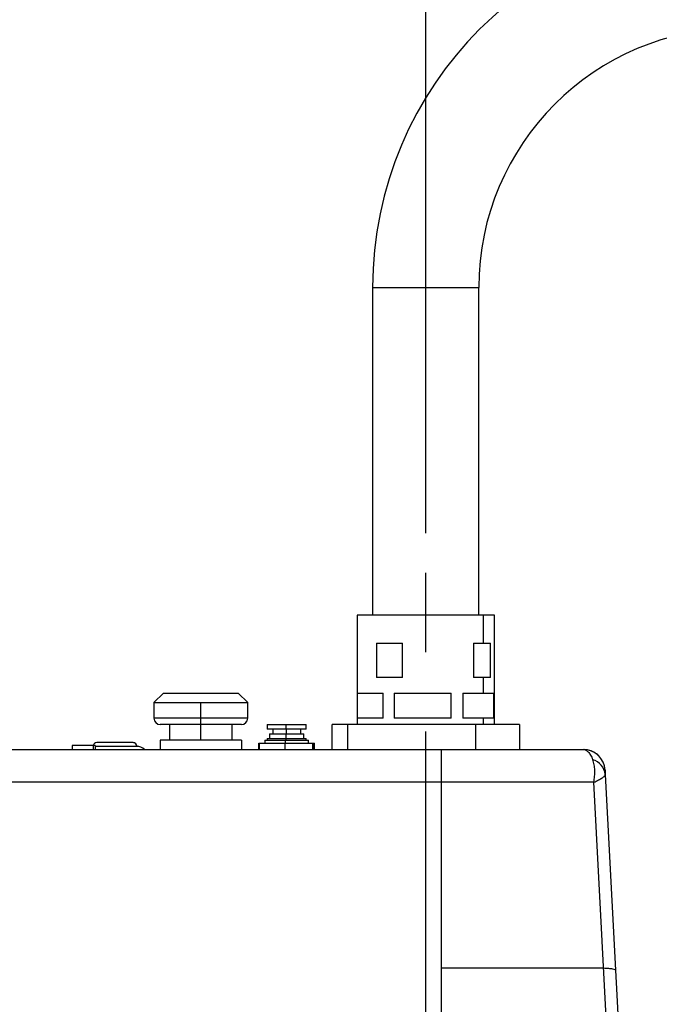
# Model space of a CAD drawing. Header units: millimetres. Extents: x 0 to 2970, y 0 to 2100.
# Tile 27 of 30: x 1959 to 2164, y 1366 to 1682. Entities that reach past the tile are written whole.
import ezdxf

# ---------------------------------------------------------------- set-up
doc = ezdxf.new("R2010")
doc.units = ezdxf.units.MM
doc.header["$LTSCALE"] = 10
doc.header["$PDSIZE"] = -1
doc.linetypes.add('CENTERX2', pattern=[20.32, 12.7, -2.54, 2.54, -2.54])
doc.layers.add('中心线', color=1, linetype='CENTERX2')
doc.layers.add('尺寸线', color=3, linetype='Continuous')
doc.styles.add('SLDTEXTSTYLE1', font='txt')
doc.dimstyles.new('SLDDIMSTYLE2', dxfattribs={"dimtxt": 35, "dimasz": 18, "dimexe": 15, "dimexo": 5.5, "dimgap": 8.75, "dimtad": 1, "dimrnd": 1e-09, "dimzin": 12, "dimdsep": 46, "dimtxsty": 'SLDTEXTSTYLE1', "dimcen": 0.09, "dimclrd": 3, "dimclre": 3, "dimclrt": 3, "dimadec": 0, "dimazin": 3, "dimtfac": 1, "dimtofl": 0, "dimtmove": 0, "dimatfit": 3, "dimfxl": 1, "dimfrac": 2, "dimtolj": 1, "dimtzin": 12, "dimarcsym": 0})

# ---------------------------------------------------------------- blocks, each defined once
blk = doc.blocks.new('_D_11')
at = {"layer": 'Defpoints', "color": 0, "transparency": 16777216}
for p in [(2089.36, 1804.33), (2289.36, 1595.82), (2089.36, 1511.58)]:
    blk.add_point(p, dxfattribs=at)
at = {"layer": '尺寸线', "color": 3, "lineweight": -2, "transparency": 16777216}
for p, q in [((2089.36, 1517.08), (2089.36, 1819.33)), ((2289.36, 1601.32), (2289.36, 1819.33)), ((2271.36, 1804.33), (2107.36, 1804.33))]:
    blk.add_line(p, q, dxfattribs=at)
at = {"layer": '尺寸线', "color": 3, "transparency": 16777216}
for points in [[(2107.36, 1807.33), (2107.36, 1801.33), (2089.36, 1804.33)], [(2271.36, 1807.33), (2271.36, 1801.33), (2289.36, 1804.33)]]:
    blk.add_solid(points, dxfattribs=at)
at = {"layer": '尺寸线', "color": 3, "transparency": 16777216, "insert": (2209.82, 1848.08), "char_height": 35, "attachment_point": 2, "style": 'SLDTEXTSTYLE1'}
blk.add_mtext('\\A1;200', dxfattribs=at)
blk = doc.blocks.new('_D_12')
at = {"layer": 'Defpoints', "color": 0, "transparency": 16777216}
for p in [(1839.36, 1804.33), (2089.36, 1511.58), (1839.36, 1435.14)]:
    blk.add_point(p, dxfattribs=at)
at = {"layer": '尺寸线', "color": 3, "lineweight": -2, "transparency": 16777216}
for p, q in [((1839.36, 1440.64), (1839.36, 1819.33)), ((2089.36, 1517.08), (2089.36, 1819.33)), ((2071.36, 1804.33), (1857.36, 1804.33))]:
    blk.add_line(p, q, dxfattribs=at)
at = {"layer": '尺寸线', "color": 3, "transparency": 16777216}
for points in [[(1857.36, 1807.33), (1857.36, 1801.33), (1839.36, 1804.33)], [(2071.36, 1807.33), (2071.36, 1801.33), (2089.36, 1804.33)]]:
    blk.add_solid(points, dxfattribs=at)
at = {"layer": '尺寸线', "color": 3, "transparency": 16777216, "insert": (1957.61, 1848.08), "char_height": 35, "attachment_point": 2, "style": 'SLDTEXTSTYLE1'}
blk.add_mtext('\\A1;250', dxfattribs=at)

msp = doc.modelspace()

# ---------------------------------------------------------------- linework, layer by layer
for p, q in [((2072.352854, 1595.819975), (2072.352854, 1490.819975)), ((2072.352854, 1595.819975), (2106.352854, 1595.819975)), ((2072.352854, 1595.819975), (2072.352854, 1490.819975)), ((2072.352854, 1595.819975), (2106.352854, 1595.819975)), ((2106.352854, 1490.819975), (2106.352854, 1595.819975)), ((2106.352854, 1490.819975), (2106.352854, 1595.819975)), ((2067.352854, 1490.819975), (2067.352854, 1455.819975)), ((2111.352854, 1490.819975), (2067.352854, 1490.819975)), ((2067.352854, 1490.819975), (2067.352854, 1455.819975)), ((2111.352854, 1490.819975), (2067.352854, 1490.819975)), ((2107.853809, 1481.819975), (2107.853809, 1490.819975)), ((2107.853809, 1481.819975), (2107.853809, 1490.819975)), ((2111.352854, 1455.819975), (2111.352854, 1490.819975)), ((2111.352854, 1455.819975), (2111.352854, 1490.819975)), ((2073.555219, 1481.819975), (2073.555219, 1470.819975)), ((2073.555219, 1481.819975), (2081.964743, 1481.819975)), ((2073.555219, 1481.819975), (2081.964743, 1481.819975)), ((2073.555219, 1481.819975), (2073.555219, 1470.819975)), ((2081.964743, 1470.819975), (2081.964743, 1481.819975)), ((2081.964743, 1470.819975), (2081.964743, 1481.819975)), ((2104.664115, 1481.819975), (2110.075205, 1481.819975)), ((2104.664115, 1481.819975), (2104.664115, 1470.819975)), ((2104.664115, 1481.819975), (2110.075205, 1481.819975)), ((2104.664115, 1481.819975), (2104.664115, 1470.819975)), ((2110.075205, 1470.819975), (2110.075205, 1481.819975)), ((2110.075205, 1470.819975), (2110.075205, 1481.819975)), ((2081.964743, 1470.819975), (2073.555219, 1470.819975)), ((2081.964743, 1470.819975), (2073.555219, 1470.819975)), ((2110.075205, 1470.819975), (2104.664115, 1470.819975)), ((2110.075205, 1470.819975), (2104.664115, 1470.819975)), ((2107.853809, 1465.819975), (2107.853809, 1470.819975)), ((2107.853809, 1465.819975), (2107.853809, 1470.819975)), ((2002.352854, 1462.819975), (2005.352854, 1465.819975)), ((2002.352854, 1462.819975), (2005.352854, 1465.819975)), ((2005.352854, 1465.819975), (2029.352854, 1465.819975)), ((2005.352854, 1465.819975), (2029.352854, 1465.819975)), ((2032.352854, 1462.819975), (2029.352854, 1465.819975)), ((2032.352854, 1462.819975), (2029.352854, 1465.819975)), ((2067.375866, 1465.819975), (2075.766227, 1465.819975)), ((2067.375866, 1465.819975), (2067.375866, 1457.819975)), ((2067.375866, 1465.819975), (2075.766227, 1465.819975)), ((2067.375866, 1465.819975), (2067.375866, 1457.819975)), ((2075.766227, 1457.819975), (2075.766227, 1465.819975)), ((2075.766227, 1457.819975), (2075.766227, 1465.819975)), ((2079.23557, 1465.819975), (2097.544623, 1465.819975)), ((2079.23557, 1465.819975), (2079.23557, 1457.819975)), ((2079.23557, 1465.819975), (2097.544623, 1465.819975)), ((2079.23557, 1465.819975), (2079.23557, 1457.819975)), ((2097.544623, 1457.819975), (2097.544623, 1465.819975)), ((2097.544623, 1457.819975), (2097.544623, 1465.819975)), ((2101.212558, 1465.819975), (2111.131249, 1465.819975)), ((2101.212558, 1465.819975), (2101.212558, 1457.819975)), ((2101.212558, 1465.819975), (2111.131249, 1465.819975)), ((2101.212558, 1465.819975), (2101.212558, 1457.819975)), ((2111.131249, 1457.819975), (2111.131249, 1465.819975)), ((2111.131249, 1457.819975), (2111.131249, 1465.819975)), ((2002.352854, 1462.819975), (2002.352854, 1457.819975)), ((2002.352854, 1462.819975), (2032.352854, 1462.819975)), ((2002.352854, 1462.819975), (2032.352854, 1462.819975)), ((2002.352854, 1462.819975), (2002.352854, 1457.819975)), ((2017.352854, 1450.819975), (2017.352854, 1462.819975)), ((2017.352854, 1450.819975), (2017.352854, 1462.819975)), ((2032.352854, 1457.819975), (2032.352854, 1462.819975)), ((2032.352854, 1457.819975), (2032.352854, 1462.819975)), ((2032.352854, 1457.819975), (2002.352854, 1457.819975)), ((2032.352854, 1457.819975), (2002.352854, 1457.819975)), ((2075.766227, 1457.819975), (2067.375866, 1457.819975)), ((2075.766227, 1457.819975), (2067.375866, 1457.819975)), ((2097.544623, 1457.819975), (2079.23557, 1457.819975)), ((2097.544623, 1457.819975), (2079.23557, 1457.819975)), ((2111.131249, 1457.819975), (2101.212558, 1457.819975)), ((2111.131249, 1457.819975), (2101.212558, 1457.819975)), ((2107.853809, 1455.819975), (2107.853809, 1457.819975)), ((2107.853809, 1455.819975), (2107.853809, 1457.819975)), ((2030.352854, 1455.819975), (2004.352854, 1455.819975)), ((2030.352854, 1455.819975), (2004.352854, 1455.819975)), ((2007.352854, 1455.819975), (2007.352854, 1450.819975)), ((2007.352854, 1455.819975), (2007.352854, 1450.819975)), ((2027.352854, 1450.819975), (2027.352854, 1455.819975)), ((2027.352854, 1450.819975), (2027.352854, 1455.819975)), ((2038.612854, 1455.819975), (2038.612854, 1454.319975)), ((2038.612854, 1455.819975), (2051.112854, 1455.819975)), ((2038.612854, 1455.819975), (2051.112854, 1455.819975)), ((2038.612854, 1455.819975), (2038.612854, 1454.319975)), ((2051.112854, 1454.319975), (2038.612854, 1454.319975)), ((2051.112854, 1454.319975), (2038.612854, 1454.319975)), ((2040.362854, 1454.319975), (2040.362854, 1452.819975)), ((2040.362854, 1454.319975), (2040.362854, 1452.819975)), ((2044.541525, 1455.819975), (2044.541525, 1454.319975)), ((2044.541525, 1455.819975), (2044.541525, 1454.319975)), ((2044.631497, 1454.319975), (2044.631497, 1452.819975)), ((2044.631497, 1454.319975), (2044.631497, 1452.819975)), ((2049.362854, 1452.819975), (2049.362854, 1454.319975)), ((2049.362854, 1452.819975), (2049.362854, 1454.319975)), ((2051.112854, 1454.319975), (2051.112854, 1455.819975)), ((2051.112854, 1454.319975), (2051.112854, 1455.819975)), ((2059.352854, 1447.83368), (2059.352854, 1455.819975)), ((2119.352854, 1455.819975), (2059.352854, 1455.819975)), ((2059.352854, 1447.83368), (2059.352854, 1455.819975)), ((2119.352854, 1455.819975), (2059.352854, 1455.819975)), ((2064.352854, 1455.819975), (2064.352854, 1447.83368)), ((2064.352854, 1455.819975), (2064.352854, 1447.83368)), ((2105.411632, 1447.83368), (2105.411632, 1455.819975)), ((2105.411632, 1447.83368), (2105.411632, 1455.819975)), ((2119.352854, 1455.819975), (2119.352854, 1447.83368)), ((2119.352854, 1455.819975), (2119.352854, 1447.83368)), ((2030.352854, 1450.819975), (2004.352854, 1450.819975)), ((2004.352854, 1450.819975), (2004.352854, 1447.83368)), ((2004.352854, 1450.819975), (2004.352854, 1447.83368)), ((2030.352854, 1450.819975), (2004.352854, 1450.819975)), ((2030.352854, 1450.819975), (2030.352854, 1447.83368)), ((2030.352854, 1450.819975), (2030.352854, 1447.83368)), ((2037.862854, 1450.819975), (2037.862854, 1449.819975)), ((2037.862854, 1450.819975), (2051.862854, 1450.819975)), ((2037.862854, 1450.819975), (2051.862854, 1450.819975)), ((2037.862854, 1450.819975), (2037.862854, 1449.819975)), ((2038.612854, 1451.319975), (2038.612854, 1450.819975)), ((2038.612854, 1451.319975), (2051.112854, 1451.319975)), ((2038.612854, 1451.319975), (2038.612854, 1450.819975)), ((2038.612854, 1451.319975), (2051.112854, 1451.319975)), ((2039.362854, 1452.819975), (2039.362854, 1451.319975)), ((2039.362854, 1452.819975), (2050.362854, 1452.819975)), ((2039.362854, 1452.819975), (2050.362854, 1452.819975)), ((2039.362854, 1452.819975), (2039.362854, 1451.319975)), ((2044.502965, 1449.819975), (2044.502965, 1450.819975)), ((2044.502965, 1449.819975), (2044.502965, 1450.819975)), ((2044.541525, 1451.319975), (2044.541525, 1450.819975)), ((2044.541525, 1451.319975), (2044.541525, 1450.819975)), ((2044.580084, 1452.819975), (2044.580084, 1451.319975)), ((2044.580084, 1452.819975), (2044.580084, 1451.319975)), ((2050.362854, 1451.319975), (2050.362854, 1452.819975)), ((2050.362854, 1451.319975), (2050.362854, 1452.819975)), ((2051.112854, 1450.819975), (2051.112854, 1451.319975)), ((2051.112854, 1450.819975), (2051.112854, 1451.319975)), ((2051.862854, 1449.819975), (2051.862854, 1450.819975)), ((2051.862854, 1449.819975), (2051.862854, 1450.819975)), ((1955.193715, 1447.83368), (2094.356285, 1447.83368)), ((1955.193715, 1447.83368), (2094.356285, 1447.83368)), ((1976.112854, 1449.119975), (1976.112854, 1447.83368)), ((1976.112854, 1449.119975), (1976.112854, 1447.83368)), ((1982.965559, 1447.83368), (1982.965559, 1449.119975)), ((1982.965559, 1447.83368), (1982.965559, 1449.119975)), ((1983.612854, 1447.83368), (1983.612854, 1449.119975)), ((1983.612854, 1447.83368), (1983.612854, 1449.119975)), ((1995.662697, 1450.019975), (1984.062854, 1450.019975)), ((1995.662697, 1450.019975), (1984.062854, 1450.019975)), ((2035.970759, 1447.83368), (2035.970759, 1449.819975)), ((2035.970759, 1449.819975), (2053.754949, 1449.819975)), ((2035.970759, 1447.83368), (2035.970759, 1449.819975)), ((2035.970759, 1449.819975), (2053.754949, 1449.819975)), ((2036.121789, 1447.83368), (2036.121789, 1449.819975)), ((2036.121789, 1447.83368), (2036.121789, 1449.819975)), ((2044.358241, 1447.83368), (2044.358241, 1449.819975)), ((2044.358241, 1447.83368), (2044.358241, 1449.819975)), ((2053.099306, 1449.819975), (2053.099306, 1447.83368)), ((2053.099306, 1449.819975), (2053.099306, 1447.83368)), ((2053.603919, 1447.83368), (2053.603919, 1449.819975)), ((2053.603919, 1447.83368), (2053.603919, 1449.819975)), ((2053.754949, 1447.83368), (2053.754949, 1449.819975)), ((2053.754949, 1447.83368), (2053.754949, 1449.819975)), ((2094.356285, 1205.83368), (2094.356285, 1447.83368)), ((2094.356285, 1205.83368), (2094.356285, 1447.83368)), ((2146.856252, 1439.828246), (2155.136393, 1281.833751)), ((2146.856252, 1439.828246), (2155.136393, 1281.833751)), ((2094.356285, 1437.296112), (1955.193715, 1437.296112)), ((2094.356285, 1437.296112), (1955.193715, 1437.296112))]:
    msp.add_line(p, q)
at = {"flags": 128}
msp.add_lwpolyline([(2151.315395, 1281.833686), (2148.503329, 1335.593693), (2143.173331, 1437.296112)], dxfattribs=at)
msp.add_lwpolyline([(2151.315395, 1281.833686), (2148.503329, 1335.593693), (2143.173331, 1437.296112)], dxfattribs=at)
for centre, radius, start, end in [((2189.352854, 1595.819975), 117, 0, 180), ((2189.352854, 1595.819975), 117, 0, 180), ((2189.352854, 1595.819975), 83, 0, 180), ((2189.352854, 1595.819975), 83, 0, 180), ((2004.352854, 1457.819975), 2, 180, 270), ((2004.352854, 1457.819975), 2, 180, 270), ((2030.352854, 1457.819975), 2, 270, 0), ((2030.352854, 1457.819975), 2, 270, 0), ((1984.062854, 1448.819975), 1.2, 90, 165.8074788), ((1984.062854, 1448.819975), 1.2, 90, 165.8074788), ((1995.662681, 1448.819991), 1.199984, 359.99922468, 89.99922465), ((1995.662681, 1448.819991), 1.199984, 359.99922468, 89.99922465), ((1995.662854, 1448.819975), 1.2, 359.99999999, 90), ((1995.662854, 1448.819975), 1.2, 359.99999999, 90), ((1996.862654, 1445.320112), 3.499863, 45.90526847, 89.99983034), ((1996.862654, 1445.320112), 3.499863, 45.90526847, 89.99983034), ((2139.793953, 1440.83368), 7, 3, 90), ((2139.793953, 1440.83368), 7, 3, 90), ((2141.337643, 1439.19423), 5.55491, 6.55379949, 74.28091146), ((2141.337643, 1439.19423), 5.55491, 6.55379949, 74.28091146)]:
    msp.add_arc(centre, radius, start, end)
for points, knots in [([(1982.965559, 1449.119975), (1982.643302, 1449.119975), (1981.998786, 1449.119975), (1980.579725, 1449.119975), (1979.087613, 1449.119975), (1977.696294, 1449.119975), (1976.667649, 1449.119975), (1976.124817, 1449.119975), (1976.170096, 1449.119975), (1976.184807, 1449.119975)], [0, 0, 0, 0, 0.1542906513, 0.3085813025, 0.4628719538, 0.6171626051, 0.7714532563, 0.9257439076, 1, 1, 1, 1]), ([(1982.965559, 1449.119975), (1982.643302, 1449.119975), (1981.998786, 1449.119975), (1980.579725, 1449.119975), (1979.087613, 1449.119975), (1977.696294, 1449.119975), (1976.667649, 1449.119975), (1976.124817, 1449.119975), (1976.170096, 1449.119975), (1976.184807, 1449.119975)], [0, 0, 0, 0, 0.1542906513, 0.3085813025, 0.4628719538, 0.6171626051, 0.7714532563, 0.9257439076, 1, 1, 1, 1]), ([(1983.540901, 1449.119975), (1983.555562, 1449.119975), (1983.598487, 1449.119975), (1983.216848, 1449.119975), (1982.965559, 1449.119975)], [0, 0, 0, 0, 0.3415533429, 1, 1, 1, 1]), ([(1983.540901, 1449.119975), (1983.555562, 1449.119975), (1983.598487, 1449.119975), (1983.216848, 1449.119975), (1982.965559, 1449.119975)], [0, 0, 0, 0, 0.3415533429, 1, 1, 1, 1]), ([(1996.862631, 1448.819975), (1996.750705, 1448.819975), (1996.526852, 1448.819975), (1994.890539, 1448.819975), (1992.567159, 1448.819975), (1989.804665, 1448.819975), (1987.082306, 1448.819975), (1984.811556, 1448.819975), (1983.988949, 1448.819975), (1983.612854, 1448.819975)], [0, 0, 0, 0, 0.1461497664, 0.2922995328, 0.4384492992, 0.5845990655, 0.7307488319, 0.8768985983, 1, 1, 1, 1]), ([(1996.862631, 1448.819975), (1996.750705, 1448.819975), (1996.526852, 1448.819975), (1994.890539, 1448.819975), (1992.567159, 1448.819975), (1989.804665, 1448.819975), (1987.082306, 1448.819975), (1984.811556, 1448.819975), (1983.988949, 1448.819975), (1983.612854, 1448.819975)], [0, 0, 0, 0, 0.1461497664, 0.2922995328, 0.4384492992, 0.5845990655, 0.7307488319, 0.8768985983, 1, 1, 1, 1]), ([(2094.356285, 1447.83368), (2096.717585, 1447.83368), (2101.441572, 1447.83368), (2108.425035, 1447.83368), (2115.211965, 1447.83368), (2121.823532, 1447.83368), (2128.1621, 1447.83368), (2133.950801, 1447.83368), (2137.846111, 1447.83368), (2139.793953, 1447.83368)], [0, 0, 0, 0, 0.1403042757, 0.2806909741, 0.4200237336, 0.5589224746, 0.7058852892, 0.8529284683, 1, 1, 1, 1]), ([(2094.356285, 1447.83368), (2096.717585, 1447.83368), (2101.441572, 1447.83368), (2108.425035, 1447.83368), (2115.211965, 1447.83368), (2121.823532, 1447.83368), (2128.1621, 1447.83368), (2133.950801, 1447.83368), (2137.846111, 1447.83368), (2139.793953, 1447.83368)], [0, 0, 0, 0, 0.1403042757, 0.2806909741, 0.4200237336, 0.5589224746, 0.7058852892, 0.8529284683, 1, 1, 1, 1]), ([(2139.793953, 1447.83368), (2140.057375, 1447.795681), (2140.587258, 1447.719247), (2141.378063, 1447.083966), (2142.152913, 1446.077875), (2142.6104, 1445.058669), (2142.842586, 1444.541395)], [0, 0, 0, 0, 0.2424495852, 0.4876962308, 0.7399927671, 1, 1, 1, 1]), ([(2139.793953, 1447.83368), (2140.057375, 1447.795681), (2140.587258, 1447.719247), (2141.378063, 1447.083966), (2142.152913, 1446.077875), (2142.6104, 1445.058669), (2142.842586, 1444.541395)], [0, 0, 0, 0, 0.2424495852, 0.4876962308, 0.7399927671, 1, 1, 1, 1]), ([(2146.192251, 1443.673008), (2145.868004, 1444.265038), (2145.220882, 1445.446592), (2143.69104, 1446.738182), (2141.977538, 1447.572452), (2140.767969, 1447.7155), (2140.188648, 1447.784013)], [0, 0, 0, 0, 0.2618484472, 0.5225892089, 0.7713449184, 1, 1, 1, 1]), ([(2146.192251, 1443.673008), (2145.868004, 1444.265038), (2145.220882, 1445.446592), (2143.69104, 1446.738182), (2141.977538, 1447.572452), (2140.767969, 1447.7155), (2140.188648, 1447.784013)], [0, 0, 0, 0, 0.26184844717, 0.52258920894, 0.77134491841, 1, 1, 1, 1]), ([(2143.173331, 1437.296112), (2143.278736, 1437.94938), (2143.490699, 1439.263072), (2143.531533, 1441.151542), (2143.363519, 1442.96683), (2143.018309, 1444.010258), (2142.842586, 1444.541395)], [0, 0, 0, 0, 0.242478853, 0.4876132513, 0.7391790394, 1, 1, 1, 1]), ([(2143.173331, 1437.296112), (2143.278736, 1437.94938), (2143.490699, 1439.263072), (2143.531533, 1441.151542), (2143.363519, 1442.96683), (2143.018309, 1444.010258), (2142.842586, 1444.541395)], [0, 0, 0, 0, 0.242478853, 0.4876132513, 0.7391790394, 1, 1, 1, 1]), ([(2143.173331, 1437.296112), (2143.693572, 1437.550093), (2144.742073, 1438.061972), (2145.895868, 1438.745239), (2146.710921, 1439.363774), (2146.806967, 1439.670732), (2146.856252, 1439.828246)], [0, 0, 0, 0, 0.239443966, 0.4825792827, 0.7344887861, 1, 1, 1, 1]), ([(2143.173331, 1437.296112), (2143.693572, 1437.550093), (2144.742073, 1438.061972), (2145.895868, 1438.745239), (2146.710921, 1439.363774), (2146.806967, 1439.670732), (2146.856252, 1439.828246)], [0, 0, 0, 0, 0.239443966, 0.4825792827, 0.7344887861, 1, 1, 1, 1]), ([(2146.78436, 1441.200031), (2146.787848, 1441.133483), (2146.794083, 1441.014505), (2146.837236, 1440.191095), (2146.856252, 1439.828246)], [0, 0, 0, 0, 0.55933365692, 1, 1, 1, 1]), ([(2146.78436, 1441.200031), (2146.787848, 1441.133483), (2146.794083, 1441.014505), (2146.837236, 1440.191095), (2146.856252, 1439.828246)], [0, 0, 0, 0, 0.5593336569, 1, 1, 1, 1]), ([(2143.173331, 1437.296112), (2141.315582, 1437.296112), (2137.758189, 1437.296112), (2132.200807, 1437.296112), (2126.414278, 1437.296112), (2119.668533, 1437.296112), (2111.915149, 1437.296112), (2103.20055, 1437.296112), (2097.305544, 1437.296112), (2094.356285, 1437.296112)], [0, 0, 0, 0, 0.1341230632, 0.2568313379, 0.3798721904, 0.5034068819, 0.6685989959, 0.8342007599, 1, 1, 1, 1]), ([(2143.173331, 1437.296112), (2141.315582, 1437.296112), (2137.758189, 1437.296112), (2132.200807, 1437.296112), (2126.414278, 1437.296112), (2119.668533, 1437.296112), (2111.915149, 1437.296112), (2103.20055, 1437.296112), (2097.305544, 1437.296112), (2094.356285, 1437.296112)], [0, 0, 0, 0, 0.1341230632, 0.2568313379, 0.3798721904, 0.5034068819, 0.6685989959, 0.8342007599, 1, 1, 1, 1]), ([(2094.356285, 1377.83368), (2097.488642, 1377.83368), (2103.754636, 1377.83368), (2113.036929, 1377.83368), (2121.328608, 1377.83368), (2128.591806, 1377.83368), (2134.862649, 1377.83368), (2140.78074, 1377.83368), (2144.455833, 1377.83368), (2146.289625, 1377.83368)], [0, 0, 0, 0, 0.16646003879, 0.33298804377, 0.49958269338, 0.62464010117, 0.74973890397, 0.87512505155, 1, 1, 1, 1]), ([(2094.356285, 1377.83368), (2097.488642, 1377.83368), (2103.754636, 1377.83368), (2113.036929, 1377.83368), (2121.328608, 1377.83368), (2128.591806, 1377.83368), (2134.862649, 1377.83368), (2140.78074, 1377.83368), (2144.455833, 1377.83368), (2146.289625, 1377.83368)], [0, 0, 0, 0, 0.1664600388, 0.3329880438, 0.4995826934, 0.6246401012, 0.749738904, 0.8751250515, 1, 1, 1, 1]), ([(2146.289625, 1377.83368), (2146.846179, 1377.805993), (2147.973787, 1377.749898), (2149.182642, 1377.590509), (2149.98383, 1377.387066), (2150.089524, 1377.220539), (2150.141691, 1377.138346)], [0, 0, 0, 0, 0.2467848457, 0.5, 0.7532151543, 1, 1, 1, 1]), ([(2146.289625, 1377.83368), (2146.846179, 1377.805993), (2147.973787, 1377.749898), (2149.182642, 1377.590509), (2149.98383, 1377.387066), (2150.089524, 1377.220539), (2150.141691, 1377.138346)], [0, 0, 0, 0, 0.24678484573, 0.5, 0.75321515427, 1, 1, 1, 1])]:
    msp.add_open_spline(points, degree=3, knots=knots)
at = {"layer": '中心线'}
msp.add_line((2089.356284, 1123.408162), (2089.356284, 1511.584334), dxfattribs=at)

# ---------------------------------------------------------------- dimensions: what is measured, and where the dimension line sits
at = {"layer": '尺寸线'}
for base, p1, p2, picture, middle in [((1839.356283, 1804.33368), (2089.356284, 1511.584334), (1839.356283, 1435.141237), '_D_12', (1957.609922, 1804.33368)), ((2089.356284, 1804.33368), (2289.356284, 1595.819975), (2089.356284, 1511.584334), '_D_11', (2209.821439, 1804.33368))]:
    dim = msp.add_linear_dim(base=base, p1=p1, p2=p2, dimstyle='SLDDIMSTYLE2', dxfattribs=at)
    dim.commit()
    dim.dimension.update_dxf_attribs({"geometry": picture, "text_midpoint": middle, "dimtype": 160})

doc.saveas('drawing.dxf')
